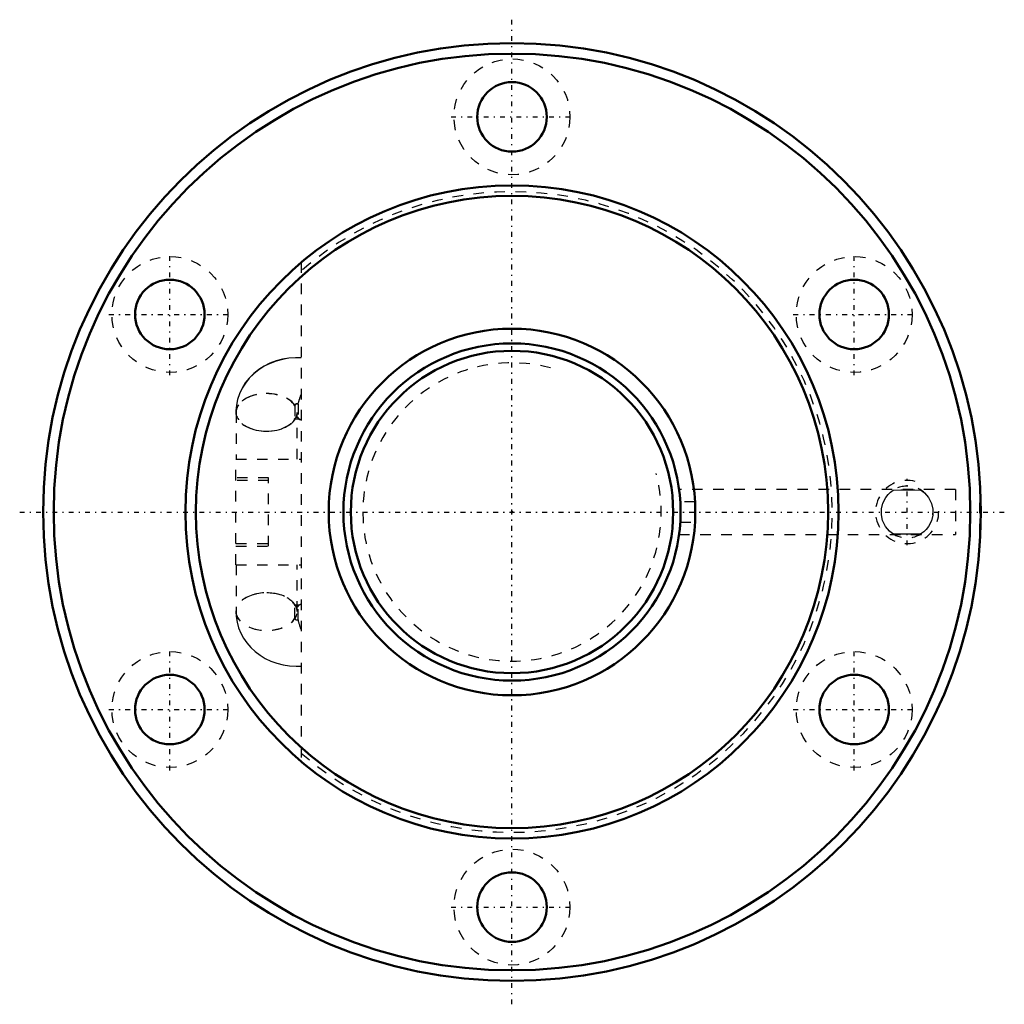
# Model space of a CAD drawing. Header units: millimetres. Extents: x -46.7 to 46.7, y -46.7 to 46.7.
import ezdxf

# ---------------------------------------------------------------- set-up
doc = ezdxf.new("R2010")
doc.units = ezdxf.units.MM
doc.linetypes.add('Center', pattern=[1.5, 0.45, -0.5, 0.05, -0.5])
doc.linetypes.add('Dashed', pattern=[2, 1, -1])
for name, color, linetype, lineweight in [('2d ConnectionPoints', 7, 'Continuous', 50), ('AM_0', 7, 'Continuous', 50), ('AM_5', 3, 'Continuous', 25), ('AM_7', 7, 'Center', 25), ('AM_9', 6, 'Dashed', 25)]:
    doc.layers.add(name, color=color, linetype=linetype, lineweight=lineweight)

# ---------------------------------------------------------------- blocks, each defined once
blk = doc.blocks.new('1_BIF3206V_10RR_Nut_0_in_BIF3206V_10RRG0_111LC0_000_2')
at = {"layer": 'AM_0'}
blk.add_line((44.449, -2.125), (44.451, -2.125), dxfattribs=at)
for centre, radius in [((0, 0), 44.5), ((0, 0), 43.5), ((0, 37.5), 3.3), ((0, 0), 31), ((0, 0), 30), ((-32.476, 18.75), 3.3), ((32.476, 18.75), 3.3), ((0, 0), 17.4), ((-32.476, -18.75), 3.3), ((32.476, -18.75), 3.3), ((0, -37.5), 3.3)]:
    blk.add_circle(centre, radius, dxfattribs=at)
at = {"layer": 'AM_5', "linetype": 'Dashed'}
blk.add_arc((37.5, 0), 3, 75, 15, dxfattribs=at)
at = {"layer": 'AM_7'}
for p, q in [((0, -46.725), (0, 46.725)), ((-5.775, 37.5), (5.775, 37.5)), ((-32.476, 12.975), (-32.476, 24.525)), ((32.476, 12.975), (32.476, 24.525)), ((-38.251, 18.75), (-26.701, 18.75)), ((26.701, 18.75), (38.251, 18.75)), ((37.5, -3.15), (37.5, 3.15)), ((-46.725, 0), (46.725, 0)), ((-32.476, -24.525), (-32.476, -12.975)), ((32.476, -24.525), (32.476, -12.975)), ((-38.251, -18.75), (-26.701, -18.75)), ((26.701, -18.75), (38.251, -18.75)), ((-5.775, -37.5), (5.775, -37.5))]:
    blk.add_line(p, q, dxfattribs=at)
at = {"layer": 'AM_9'}
for p, q in [((-20, 23.685), (-20, -23.685)), ((-26.19, 9.456), (-26.19, 5)), ((-20.61, 10.108), (-20.61, 8.805)), ((-20.39, 5), (-20.39, 9.456)), ((-20.31, 10.244), (-20.31, 8.941)), ((-26.2, -5), (-26.2, 5)), ((-26.2, 5), (-20, 5)), ((-23.1, 3.25), (-26.2, 3.25)), ((-23.1, 3), (-26.2, 3)), ((-23.1, -3.25), (-23.1, 3.25)), ((42.09, 2.125), (15.861, 2.125)), ((42.09, 2.125), (42.09, -2.125)), ((44.39, -2.125), (44.39, 2.125)), ((44.449, 2.125), (44.39, 2.125)), ((17.374, 0.951), (15.972, 0.951)), ((15.972, -0.951), (17.374, -0.951)), ((15.862, -2.125), (42.09, -2.125)), ((44.39, -2.125), (44.449, -2.125)), ((-26.2, -3), (-23.1, -3)), ((-26.2, -3.25), (-23.1, -3.25)), ((-26.2, -5), (-20, -5)), ((-26.19, -5), (-26.19, -9.456)), ((-20.39, -9.456), (-20.39, -5)), ((-20.61, -10.091), (-20.61, -8.822)), ((-20.31, -10.227), (-20.31, -8.958))]:
    blk.add_line(p, q, dxfattribs=at)
for points in [[(-20, 14.629), (-20.549, 14.64), (-21.17, 14.597), (-21.785, 14.496), (-22.387, 14.335), (-22.969, 14.116), (-23.522, 13.84), (-24.041, 13.511), (-24.516, 13.132), (-24.941, 12.707), (-25.31, 12.244), (-25.62, 11.748), (-25.865, 11.228), (-26.046, 10.69), (-26.16, 10.141), (-26.207, 9.622), (-26.21, 9.456)], [(-20, 14.619), (-20.55, 14.63), (-21.171, 14.587), (-21.785, 14.485), (-22.387, 14.324), (-22.968, 14.105), (-23.521, 13.83), (-24.038, 13.5), (-24.512, 13.121), (-24.937, 12.697), (-25.306, 12.233), (-25.614, 11.738), (-25.859, 11.218), (-26.038, 10.68), (-26.151, 10.132), (-26.197, 9.614), (-26.2, 9.456)], [(-20.68, 8.796), (-20.666, 8.803), (-20.607, 8.825), (-20.538, 8.841), (-20.464, 8.85), (-20.381, 8.851), (-20.304, 8.844), (-20.235, 8.831), (-20.177, 8.813), (-20.157, 8.805)], [(-20.588, 8.894), (-20.64, 8.831), (-20.679, 8.797)], [(-20.675, 8.787), (-20.662, 8.794), (-20.604, 8.815), (-20.537, 8.831), (-20.465, 8.839), (-20.384, 8.841), (-20.308, 8.835), (-20.24, 8.822), (-20.184, 8.805), (-20.161, 8.796)], [(15.972, 0.951), (15.927, 1.527), (15.883, 1.931), (15.86, 2.116), (15.858, 2.125)], [(36.184, -2.077), (36.029, -1.969), (35.838, -1.812), (35.456, -1.366), (35.18, -0.815), (35.056, -0.266), (35.062, 0.316), (35.184, 0.826), (35.471, 1.388), (35.694, 1.667), (35.922, 1.885), (36.184, 2.077)], [(36.184, 2.077), (36.907, 2.104), (37.663, 2.11), (38.241, 2.101), (38.816, 2.077)], [(38.816, 2.077), (38.971, 1.969), (39.162, 1.812), (39.544, 1.366), (39.82, 0.815), (39.944, 0.266), (39.938, -0.316), (39.816, -0.826), (39.529, -1.388), (39.306, -1.667), (39.078, -1.885), (38.816, -2.077)], [(17.398, -0.24), (17.395, 0.437), (17.374, 0.951)], [(17.374, -0.951), (17.398, -0.273), (17.398, -0.24)], [(15.858, -2.125), (15.861, -2.107), (15.887, -1.901), (15.931, -1.484), (15.972, -0.951)], [(38.816, -2.077), (38.093, -2.104), (37.337, -2.11), (36.759, -2.101), (36.184, -2.077)], [(-20.68, -8.796), (-20.68, -8.796), (-20.656, -8.816), (-20.59, -8.891), (-20.585, -8.898)], [(-20.157, -8.805), (-20.178, -8.813), (-20.241, -8.832), (-20.313, -8.845), (-20.387, -8.851), (-20.468, -8.849), (-20.542, -8.84), (-20.608, -8.825), (-20.659, -8.807)], [(-26.2, -9.456), (-26.177, -9.92), (-26.091, -10.46), (-25.945, -10.986), (-25.739, -11.493), (-25.476, -11.976), (-25.159, -12.431), (-24.791, -12.853), (-24.375, -13.24), (-23.913, -13.587), (-23.412, -13.89), (-22.874, -14.145), (-22.307, -14.349), (-21.716, -14.5), (-21.109, -14.594), (-20.491, -14.631), (-20, -14.619)]]:
    blk.add_lwpolyline(points, dxfattribs=at)
for centre in [(0, 37.5), (-32.476, 18.75), (32.476, 18.75), (-32.476, -18.75), (32.476, -18.75), (0, -37.5)]:
    blk.add_circle(centre, 5.5, dxfattribs=at)
for centre, radius, start, end in [((0, 0), 30.4, 228.86049, 131.13951), ((37.5, 0), 2.459, 41.78708, 136.31153), ((37.5, 0), 2.459, 353.77522, 2.24077), ((37.5, 0), 2.459, 234.53905, 311.8334)]:
    blk.add_arc(centre, radius, start, end, dxfattribs=at)
for centre, major_axis, ratio, start_param, end_param in [((-23.31, 9.456), (-2.9, 0), 0.615661, 3.515152, 9.051219), ((-23.31, 9.456), (-2.89, 0), 0.615661, 3.506222, 9.060149), ((-23.29, 9.456), (2.9, 0), 0.615661, 4.185801, 8.380569), ((-18.96, 11.435), (1.201, 2.64), 0.307831, 1.775775, 2.173177), ((-18.96, 11.435), (1.197, 2.631), 0.307831, 1.779343, 2.182106), ((-23.29, 9.456), (2.9, 0), 0.615661, 2.097384, 4.185801), ((-20.41, 10.108), (-0.2, 0), 0.788011, 4.18879, 6.283185), ((-20.41, 10.091), (-0.2, 0), 0.788011, 4.18879, 6.283185), ((-20.41, 8.822), (-0.2, 0), 0.788011, 4.18879, 6.283185), ((-20.41, 8.805), (-0.2, 0), 0.788011, 4.18879, 6.283185), ((-18.96, 11.435), (1.197, 2.631), 0.307831, 2.911365, 3.314128), ((-18.96, 11.435), (1.201, 2.64), 0.307831, 2.920294, 3.317697), ((-23.31, -9.456), (2.89, 0), 0.615661, 2.091401, 3.141546), ((-23.29, -9.456), (2.9, 0), 0.615661, 2.097384, 3.141593), ((-23.29, -9.456), (2.9, 0), 0.615661, 6.283185, 8.380569), ((-23.31, -9.456), (2.89, 0), 0.615661, 0.364629, 2.091401), ((-20.41, -8.822), (0.2, 0), 0.788011, 3.141593, 5.235988), ((-18.96, -11.435), (-1.197, 2.631), 0.307831, 6.11065, 6.513413), ((-23.31, -9.456), (2.89, 0), 0.615661, 3.141546, 4.191784), ((-23.29, -9.456), (2.9, 0), 0.615661, 3.141593, 4.185801), ((-23.29, -9.456), (2.9, 0), 0.615661, 4.185801, 6.283185), ((-23.31, -9.456), (2.89, 0), 0.615661, 4.191784, 5.918556), ((-20.41, -10.091), (0.2, 0), 0.788011, 3.141593, 5.235988), ((-18.96, -11.435), (-1.197, 2.631), 0.307831, 0.959486, 1.36225)]:
    blk.add_ellipse(centre, major_axis=major_axis, ratio=ratio, start_param=start_param, end_param=end_param, dxfattribs=at)
blk = doc.blocks.new('2_BIF3206V_10RR000_Shaft_0_in_BIF3206V_10RRG0_111LC0_000_2')
at = {"layer": 'AM_0'}
for radius in [16, 15.3]:
    blk.add_circle((0, 0), radius, dxfattribs=at)
at = {"layer": 'AM_5', "linetype": 'Dashed'}
blk.add_arc((0, 0), 14.159, 75, 15, dxfattribs=at)

msp = doc.modelspace()

# ---------------------------------------------------------------- linework, layer by layer
at = {"layer": '2d ConnectionPoints'}
msp.add_point((0, 0), dxfattribs=at)
msp.add_point((0, 0), dxfattribs=at)

# ---------------------------------------------------------------- block references
for name in ['1_BIF3206V_10RR_Nut_0_in_BIF3206V_10RRG0_111LC0_000_2', '2_BIF3206V_10RR000_Shaft_0_in_BIF3206V_10RRG0_111LC0_000_2']:
    msp.add_blockref(name, (0, 0))

doc.saveas('drawing.dxf')
